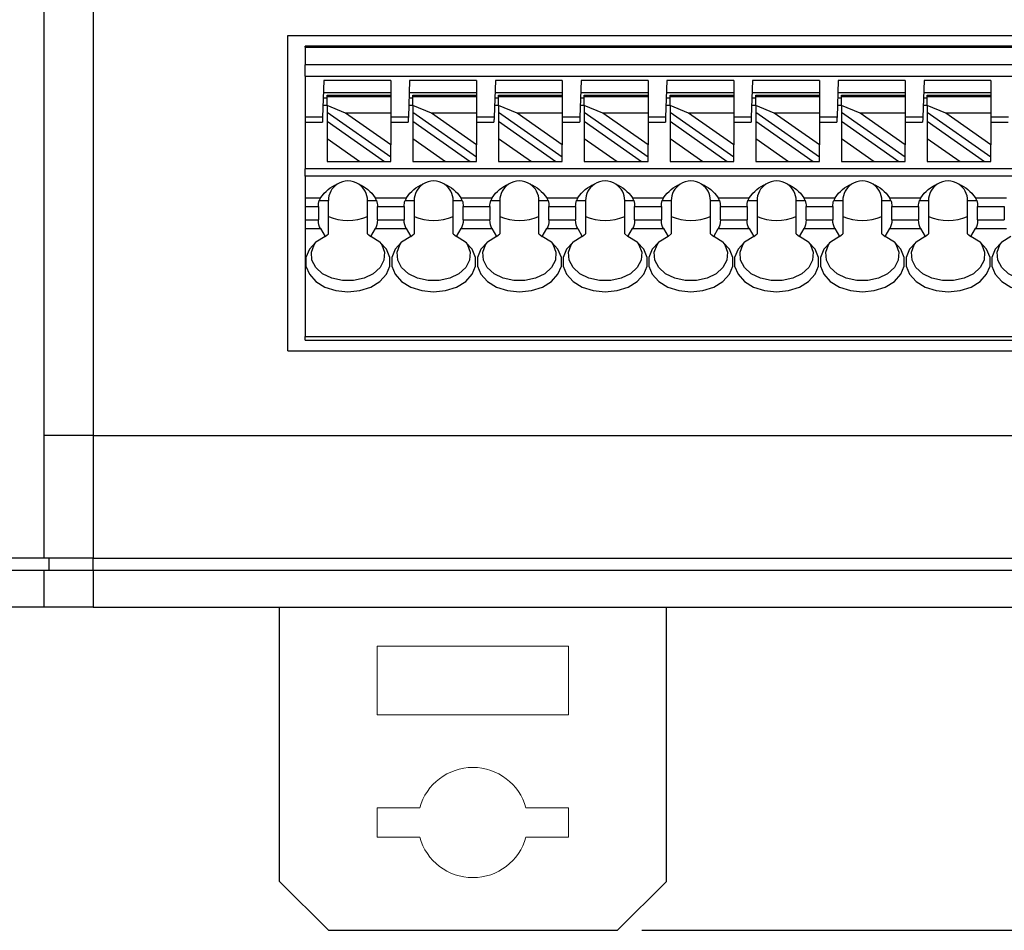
# Model space of a CAD drawing. Header units: millimetres. Extents: x 0 to 297, y 0 to 210.
# Tile 3 of 14: x 60 to 100, y 97 to 135. Entities that reach past the tile are written whole.
import ezdxf

# ---------------------------------------------------------------- set-up
doc = ezdxf.new("R2010")
doc.units = ezdxf.units.MM
doc.header["$PDSIZE"] = -1
doc.styles.get("Standard").update_dxf_attribs({"font": 'txt.shx', "bigfont": 'whgtxt.shx'})
doc.dimstyles.new('ISO-25', dxfattribs={"dimtxt": 2.5, "dimasz": 2.5, "dimexe": 1.25, "dimexo": 0.625, "dimtad": 1, "dimtxsty": 'Standard', "dimcen": 2.5, "dimadec": 0, "dimazin": 0, "dimtfac": 1, "dimtmove": 0, "dimatfit": 3, "dimfxl": 0, "dimarcsym": 0})

# ---------------------------------------------------------------- blocks, each defined once
blk = doc.blocks.new('*D26')
at = {"color": 8, "lineweight": -2}
for p, q in [((131.511, 110.665), (139.75, 110.665)), ((138.75, 108.665), (138.75, 99.465)), ((84.911, 97.465), (139.75, 97.465))]:
    blk.add_line(p, q, dxfattribs=at)
at = {"color": 8}
for points in [[(138.416, 108.665), (139.083, 108.665), (138.75, 110.665)], [(138.416, 99.465), (139.083, 99.465), (138.75, 97.465)]]:
    blk.add_solid(points, dxfattribs=at)
at = {"layer": 'Defpoints', "color": 0}
for p in [(130.511, 110.665), (83.911, 97.465), (138.75, 97.465)]:
    blk.add_point(p, dxfattribs=at)
at = {"color": 3, "insert": (136.75, 104.065), "char_height": 2, "attachment_point": 5, "rotation": 90}
blk.add_mtext('\\A1;13.2', dxfattribs=at)

msp = doc.modelspace()

# ---------------------------------------------------------------- linework, layer by layer
for p, q in [((60.5112, 117.6653), (60.5112, 155.6653)), ((62.5112, 155.6653), (62.5112, 117.6653)), ((70.4612, 134.0003), (115.3612, 134.0003)), ((70.4612, 121.1303), (70.4612, 134.0003)), ((114.6612, 133.5653), (71.1612, 133.5653)), ((71.1612, 133.5351), (71.1612, 133.5653)), ((71.1612, 133.5351), (114.6612, 133.5351)), ((71.1612, 133.5351), (71.1612, 132.8115)), ((114.6612, 132.8115), (71.1612, 132.8115)), ((71.1612, 132.3416), (71.1612, 132.8115)), ((71.1612, 132.3416), (114.6612, 132.3416)), ((71.1612, 132.3416), (71.1612, 130.6653)), ((71.9306, 132.1653), (71.8782, 130.6653)), ((74.6612, 132.1653), (71.9306, 132.1653)), ((74.6612, 132.1653), (74.6612, 131.5653)), ((75.4306, 132.1653), (75.3782, 130.6653)), ((78.1612, 132.1653), (75.4306, 132.1653)), ((78.1612, 132.1653), (78.1612, 131.5653)), ((78.9306, 132.1653), (78.8782, 130.6653)), ((81.6612, 132.1653), (78.9306, 132.1653)), ((81.6612, 132.1653), (81.6612, 131.5653)), ((82.4306, 132.1653), (82.3782, 130.6653)), ((85.1612, 132.1653), (82.4306, 132.1653)), ((85.1612, 132.1653), (85.1612, 131.5653)), ((85.9306, 132.1653), (85.8782, 130.6653)), ((88.6612, 132.1653), (85.9306, 132.1653)), ((88.6612, 132.1653), (88.6612, 131.5653)), ((89.4306, 132.1653), (89.3782, 130.6653)), ((92.1612, 132.1653), (89.4306, 132.1653)), ((92.1612, 132.1653), (92.1612, 131.5653)), ((92.9306, 132.1653), (92.8782, 130.6653)), ((95.6612, 132.1653), (92.9306, 132.1653)), ((95.6612, 132.1653), (95.6612, 131.5653)), ((96.4306, 132.1653), (96.3782, 130.6653)), ((99.1612, 132.1653), (96.4306, 132.1653)), ((99.1612, 132.1653), (99.1612, 131.5653)), ((71.9061, 131.4653), (72.0612, 131.4653)), ((74.6612, 131.6653), (71.9131, 131.6653)), ((72.0612, 131.5653), (74.6612, 131.5653)), ((72.0612, 131.5067), (72.0612, 131.5653)), ((74.6612, 131.5067), (72.0612, 131.5067)), ((72.0612, 131.1436), (72.0612, 131.5067)), ((74.6612, 131.5653), (74.6612, 131.5067)), ((74.6612, 131.5067), (74.6612, 130.8334)), ((75.4061, 131.4653), (75.5612, 131.4653)), ((78.1612, 131.6653), (75.4131, 131.6653)), ((75.5612, 131.5653), (78.1612, 131.5653)), ((75.5612, 131.5067), (75.5612, 131.5653)), ((78.1612, 131.5067), (75.5612, 131.5067)), ((75.5612, 131.1436), (75.5612, 131.5067)), ((78.1612, 131.5653), (78.1612, 131.5067)), ((78.1612, 131.5067), (78.1612, 130.8334)), ((78.9061, 131.4653), (79.0612, 131.4653)), ((81.6612, 131.6653), (78.9131, 131.6653)), ((79.0612, 131.5653), (81.6612, 131.5653)), ((79.0612, 131.5067), (79.0612, 131.5653)), ((81.6612, 131.5067), (79.0612, 131.5067)), ((79.0612, 131.1436), (79.0612, 131.5067)), ((81.6612, 131.5653), (81.6612, 131.5067)), ((81.6612, 131.5067), (81.6612, 130.8334)), ((82.4061, 131.4653), (82.5612, 131.4653)), ((85.1612, 131.6653), (82.4131, 131.6653)), ((82.5612, 131.5653), (85.1612, 131.5653)), ((82.5612, 131.5067), (82.5612, 131.5653)), ((85.1612, 131.5067), (82.5612, 131.5067)), ((82.5612, 131.1436), (82.5612, 131.5067)), ((85.1612, 131.5653), (85.1612, 131.5067)), ((85.1612, 131.5067), (85.1612, 130.8334)), ((85.9061, 131.4653), (86.0612, 131.4653)), ((88.6612, 131.6653), (85.9131, 131.6653)), ((86.0612, 131.5653), (88.6612, 131.5653)), ((86.0612, 131.5067), (86.0612, 131.5653)), ((88.6612, 131.5067), (86.0612, 131.5067)), ((86.0612, 131.1436), (86.0612, 131.5067)), ((88.6612, 131.5653), (88.6612, 131.5067)), ((88.6612, 131.5067), (88.6612, 130.8334)), ((89.4061, 131.4653), (89.5612, 131.4653)), ((92.1612, 131.6653), (89.4131, 131.6653)), ((89.5612, 131.5653), (92.1612, 131.5653)), ((89.5612, 131.5067), (89.5612, 131.5653)), ((92.1612, 131.5067), (89.5612, 131.5067)), ((89.5612, 131.1436), (89.5612, 131.5067)), ((92.1612, 131.5653), (92.1612, 131.5067)), ((92.1612, 131.5067), (92.1612, 130.8334)), ((92.9061, 131.4653), (93.0612, 131.4653)), ((95.6612, 131.6653), (92.9131, 131.6653)), ((93.0612, 131.5653), (95.6612, 131.5653)), ((93.0612, 131.5067), (93.0612, 131.5653)), ((95.6612, 131.5067), (93.0612, 131.5067)), ((93.0612, 131.1436), (93.0612, 131.5067)), ((95.6612, 131.5653), (95.6612, 131.5067)), ((95.6612, 131.5067), (95.6612, 130.8334)), ((96.4061, 131.4653), (96.5612, 131.4653)), ((99.1612, 131.6653), (96.4131, 131.6653)), ((96.5612, 131.5653), (99.1612, 131.5653)), ((96.5612, 131.5067), (96.5612, 131.5653)), ((99.1612, 131.5067), (96.5612, 131.5067)), ((96.5612, 131.1436), (96.5612, 131.5067)), ((99.1612, 131.5653), (99.1612, 131.5067)), ((99.1612, 131.5067), (99.1612, 130.8334)), ((71.8956, 131.1653), (72.0612, 131.1653)), ((72.8166, 130.8334), (72.0612, 131.1436)), ((72.0612, 131.1436), (72.0612, 130.8689)), ((75.3957, 131.1653), (75.5612, 131.1653)), ((76.3166, 130.8334), (75.5612, 131.1436)), ((75.5612, 131.1436), (75.5612, 130.8689)), ((78.8957, 131.1653), (79.0612, 131.1653)), ((79.8166, 130.8334), (79.0612, 131.1436)), ((79.0612, 131.1436), (79.0612, 130.8689)), ((82.3957, 131.1653), (82.5612, 131.1653)), ((83.3166, 130.8334), (82.5612, 131.1436)), ((82.5612, 131.1436), (82.5612, 130.8689)), ((85.8957, 131.1653), (86.0612, 131.1653)), ((86.8166, 130.8334), (86.0612, 131.1436)), ((86.0612, 131.1436), (86.0612, 130.8689)), ((89.3957, 131.1653), (89.5612, 131.1653)), ((90.3166, 130.8334), (89.5612, 131.1436)), ((89.5612, 131.1436), (89.5612, 130.8689)), ((92.8957, 131.1653), (93.0612, 131.1653)), ((93.8166, 130.8334), (93.0612, 131.1436)), ((93.0612, 131.1436), (93.0612, 130.8689)), ((96.3957, 131.1653), (96.5612, 131.1653)), ((97.3166, 130.8334), (96.5612, 131.1436)), ((96.5612, 131.1436), (96.5612, 130.8689)), ((71.8782, 130.6653), (71.1612, 130.6653)), ((71.1612, 130.6653), (71.1612, 130.4653)), ((72.0612, 130.8689), (74.6612, 129.0484)), ((72.0612, 130.8689), (72.0612, 130.5027)), ((74.6612, 129.5418), (72.8166, 130.8334)), ((74.6612, 130.8334), (72.8166, 130.8334)), ((74.6612, 130.8334), (74.6612, 129.5418)), ((75.3782, 130.6653), (74.6612, 130.6653)), ((75.5612, 130.8689), (78.1612, 129.0484)), ((75.5612, 130.8689), (75.5612, 130.5027)), ((78.1612, 129.5418), (76.3166, 130.8334)), ((78.1612, 130.8334), (76.3166, 130.8334)), ((78.1612, 130.8334), (78.1612, 129.5418)), ((78.8782, 130.6653), (78.1612, 130.6653)), ((79.0612, 130.8689), (81.6612, 129.0484)), ((79.0612, 130.8689), (79.0612, 130.5027)), ((81.6612, 130.8334), (79.8166, 130.8334)), ((81.6612, 129.5418), (79.8166, 130.8334)), ((81.6612, 130.8334), (81.6612, 129.5418)), ((82.3782, 130.6653), (81.6612, 130.6653)), ((82.5612, 130.8689), (85.1612, 129.0484)), ((82.5612, 130.8689), (82.5612, 130.5027)), ((85.1612, 129.5418), (83.3166, 130.8334)), ((85.1612, 130.8334), (83.3166, 130.8334)), ((85.1612, 130.8334), (85.1612, 129.5418)), ((85.8782, 130.6653), (85.1612, 130.6653)), ((86.0612, 130.8689), (88.6612, 129.0484)), ((86.0612, 130.8689), (86.0612, 130.5027)), ((88.6612, 130.8334), (86.8166, 130.8334)), ((88.6612, 129.5418), (86.8166, 130.8334)), ((88.6612, 130.8334), (88.6612, 129.5418)), ((89.3782, 130.6653), (88.6612, 130.6653)), ((89.5612, 130.8689), (92.1612, 129.0484)), ((89.5612, 130.8689), (89.5612, 130.5027)), ((92.1612, 129.5418), (90.3166, 130.8334)), ((92.1612, 130.8334), (90.3166, 130.8334)), ((92.1612, 130.8334), (92.1612, 129.5418)), ((92.8782, 130.6653), (92.1612, 130.6653)), ((93.0612, 130.8689), (95.6612, 129.0484)), ((93.0612, 130.8689), (93.0612, 130.5027)), ((95.6612, 130.8334), (93.8166, 130.8334)), ((95.6612, 129.5418), (93.8166, 130.8334)), ((95.6612, 130.8334), (95.6612, 129.5418)), ((96.3782, 130.6653), (95.6612, 130.6653)), ((96.5612, 130.8689), (99.1612, 129.0484)), ((96.5612, 130.8689), (96.5612, 130.5027)), ((99.1612, 130.8334), (97.3166, 130.8334)), ((99.1612, 129.5418), (97.3166, 130.8334)), ((99.1612, 130.8334), (99.1612, 129.5418)), ((99.8782, 130.6653), (99.1612, 130.6653)), ((71.1612, 130.4653), (71.8712, 130.4653)), ((71.1612, 130.4653), (71.1612, 128.5653)), ((72.0612, 130.5027), (74.3997, 128.8653)), ((72.0612, 130.5027), (72.0612, 129.8027)), ((74.6612, 130.4653), (75.3712, 130.4653)), ((75.5612, 130.5027), (77.8997, 128.8653)), ((75.5612, 130.5027), (75.5612, 129.8027)), ((78.1612, 130.4653), (78.8712, 130.4653)), ((79.0612, 130.5027), (81.3997, 128.8653)), ((79.0612, 130.5027), (79.0612, 129.8027)), ((81.6612, 130.4653), (82.3712, 130.4653)), ((82.5612, 130.5027), (84.8997, 128.8653)), ((82.5612, 130.5027), (82.5612, 129.8027)), ((85.1612, 130.4653), (85.8712, 130.4653)), ((86.0612, 130.5027), (88.3997, 128.8653)), ((86.0612, 130.5027), (86.0612, 129.8027)), ((88.6612, 130.4653), (89.3712, 130.4653)), ((89.5612, 130.5027), (91.8997, 128.8653)), ((89.5612, 130.5027), (89.5612, 129.8027)), ((92.1612, 130.4653), (92.8712, 130.4653)), ((93.0612, 130.5027), (95.3997, 128.8653)), ((93.0612, 130.5027), (93.0612, 129.8027)), ((95.6612, 130.4653), (96.3712, 130.4653)), ((96.5612, 130.5027), (98.8997, 128.8653)), ((96.5612, 130.5027), (96.5612, 129.8027)), ((99.1612, 130.4653), (99.8712, 130.4653)), ((72.0612, 129.8027), (73.4, 128.8653)), ((72.0612, 129.8027), (72.0612, 128.8653)), ((74.6612, 129.0484), (74.6612, 129.5418)), ((75.5612, 129.8027), (76.9, 128.8653)), ((75.5612, 129.8027), (75.5612, 128.8653)), ((78.1612, 129.0484), (78.1612, 129.5418)), ((79.0612, 129.8027), (80.4, 128.8653)), ((79.0612, 129.8027), (79.0612, 128.8653)), ((81.6612, 129.0484), (81.6612, 129.5418)), ((82.5612, 129.8027), (83.9, 128.8653)), ((82.5612, 129.8027), (82.5612, 128.8653)), ((85.1612, 129.0484), (85.1612, 129.5418)), ((86.0612, 129.8027), (87.4, 128.8653)), ((86.0612, 129.8027), (86.0612, 128.8653)), ((88.6612, 129.0484), (88.6612, 129.5418)), ((89.5612, 129.8027), (90.9, 128.8653)), ((89.5612, 129.8027), (89.5612, 128.8653)), ((92.1612, 129.0484), (92.1612, 129.5418)), ((93.0612, 129.8027), (94.4, 128.8653)), ((93.0612, 129.8027), (93.0612, 128.8653)), ((95.6612, 129.0484), (95.6612, 129.5418)), ((96.5612, 129.8027), (97.9, 128.8653)), ((96.5612, 129.8027), (96.5612, 128.8653)), ((99.1612, 129.0484), (99.1612, 129.5418)), ((74.6612, 128.8653), (74.6612, 129.0484)), ((78.1612, 128.8653), (78.1612, 129.0484)), ((81.6612, 128.8653), (81.6612, 129.0484)), ((85.1612, 128.8653), (85.1612, 129.0484)), ((88.6612, 128.8653), (88.6612, 129.0484)), ((92.1612, 128.8653), (92.1612, 129.0484)), ((95.6612, 128.8653), (95.6612, 129.0484)), ((99.1612, 128.8653), (99.1612, 129.0484)), ((72.0612, 128.8653), (73.4, 128.8653)), ((73.4, 128.8653), (74.3997, 128.8653)), ((74.3997, 128.8653), (74.6612, 128.8653)), ((75.5612, 128.8653), (76.9, 128.8653)), ((76.9, 128.8653), (77.8997, 128.8653)), ((77.8997, 128.8653), (78.1612, 128.8653)), ((79.0612, 128.8653), (80.4, 128.8653)), ((80.4, 128.8653), (81.3997, 128.8653)), ((81.3997, 128.8653), (81.6612, 128.8653)), ((82.5612, 128.8653), (83.9, 128.8653)), ((83.9, 128.8653), (84.8997, 128.8653)), ((84.8997, 128.8653), (85.1612, 128.8653)), ((86.0612, 128.8653), (87.4, 128.8653)), ((87.4, 128.8653), (88.3997, 128.8653)), ((88.3997, 128.8653), (88.6612, 128.8653)), ((89.5612, 128.8653), (90.9, 128.8653)), ((90.9, 128.8653), (91.8997, 128.8653)), ((91.8997, 128.8653), (92.1612, 128.8653)), ((93.0612, 128.8653), (94.4, 128.8653)), ((94.4, 128.8653), (95.3997, 128.8653)), ((95.3997, 128.8653), (95.6612, 128.8653)), ((96.5612, 128.8653), (97.9, 128.8653)), ((97.9, 128.8653), (98.8997, 128.8653)), ((98.8997, 128.8653), (99.1612, 128.8653)), ((113.1612, 128.5653), (71.1612, 128.5653)), ((71.1612, 128.2653), (71.1612, 128.5653)), ((113.1612, 128.2653), (71.1612, 128.2653)), ((71.1612, 128.2653), (71.1612, 127.3799)), ((71.1612, 127.3799), (71.7975, 127.3799)), ((71.1612, 127.3799), (71.1612, 127.0263)), ((71.1612, 127.0263), (71.7071, 127.0263)), ((71.1612, 127.0263), (71.1612, 126.4724)), ((71.7071, 127.0263), (71.7071, 126.4724)), ((71.7975, 127.3799), (71.7422, 127.2653)), ((71.7422, 127.2653), (72.1112, 127.2653)), ((72.1112, 125.9093), (72.1112, 127.2653)), ((73.7112, 125.9093), (73.7112, 127.2653)), ((73.7112, 127.2653), (74.0803, 127.2653)), ((74.0249, 127.3799), (75.2975, 127.3799)), ((74.0803, 127.2653), (74.0249, 127.3799)), ((74.1154, 126.4724), (74.1154, 127.0263)), ((74.1154, 127.0263), (75.2071, 127.0263)), ((75.2071, 127.0263), (75.2071, 126.4724)), ((75.2975, 127.3799), (75.2422, 127.2653)), ((75.2422, 127.2653), (75.6112, 127.2653)), ((75.6112, 127.2653), (75.6112, 125.9093)), ((77.2112, 125.9093), (77.2112, 127.2653)), ((77.2112, 127.2653), (77.5803, 127.2653)), ((77.5249, 127.3799), (78.7975, 127.3799)), ((77.5803, 127.2653), (77.5249, 127.3799)), ((77.6154, 127.0263), (78.7071, 127.0263)), ((77.6154, 126.4724), (77.6154, 127.0263)), ((78.7071, 127.0263), (78.7071, 126.4724)), ((78.7975, 127.3799), (78.7422, 127.2653)), ((78.7422, 127.2653), (79.1112, 127.2653)), ((79.1112, 127.2653), (79.1112, 125.9093)), ((80.7112, 125.9093), (80.7112, 127.2653)), ((80.7112, 127.2653), (81.0803, 127.2653)), ((81.0249, 127.3799), (82.2975, 127.3799)), ((81.0803, 127.2653), (81.0249, 127.3799)), ((81.1154, 127.0263), (82.2071, 127.0263)), ((81.1154, 126.4724), (81.1154, 127.0263)), ((82.2071, 127.0263), (82.2071, 126.4724)), ((82.2975, 127.3799), (82.2422, 127.2653)), ((82.2422, 127.2653), (82.6112, 127.2653)), ((82.6112, 127.2653), (82.6112, 125.9093)), ((84.2112, 125.9093), (84.2112, 127.2653)), ((84.2112, 127.2653), (84.5803, 127.2653)), ((84.5249, 127.3799), (85.7975, 127.3799)), ((84.5803, 127.2653), (84.5249, 127.3799)), ((84.6154, 127.0263), (85.7071, 127.0263)), ((84.6154, 126.4724), (84.6154, 127.0263)), ((85.7071, 127.0263), (85.7071, 126.4724)), ((85.7975, 127.3799), (85.7422, 127.2653)), ((85.7422, 127.2653), (86.1112, 127.2653)), ((86.1112, 127.2653), (86.1112, 125.9093)), ((87.7112, 125.9093), (87.7112, 127.2653)), ((87.7112, 127.2653), (88.0803, 127.2653)), ((88.0249, 127.3799), (89.2975, 127.3799)), ((88.0803, 127.2653), (88.0249, 127.3799)), ((88.1154, 127.0263), (89.2071, 127.0263)), ((88.1154, 126.4724), (88.1154, 127.0263)), ((89.2071, 127.0263), (89.2071, 126.4724)), ((89.2975, 127.3799), (89.2422, 127.2653)), ((89.2422, 127.2653), (89.6112, 127.2653)), ((89.6112, 127.2653), (89.6112, 125.9093)), ((91.2112, 125.9093), (91.2112, 127.2653)), ((91.2112, 127.2653), (91.5803, 127.2653)), ((91.5249, 127.3799), (92.7975, 127.3799)), ((91.5803, 127.2653), (91.5249, 127.3799)), ((91.6154, 127.0263), (92.7071, 127.0263)), ((91.6154, 126.4724), (91.6154, 127.0263)), ((92.7071, 127.0263), (92.7071, 126.4724)), ((92.7975, 127.3799), (92.7422, 127.2653)), ((92.7422, 127.2653), (93.1112, 127.2653)), ((93.1112, 127.2653), (93.1112, 125.9093)), ((94.7112, 125.9093), (94.7112, 127.2653)), ((94.7112, 127.2653), (95.0803, 127.2653)), ((95.0249, 127.3799), (96.2975, 127.3799)), ((95.0803, 127.2653), (95.0249, 127.3799)), ((95.1154, 127.0263), (96.2071, 127.0263)), ((95.1154, 126.4724), (95.1154, 127.0263)), ((96.2071, 127.0263), (96.2071, 126.4724)), ((96.2975, 127.3799), (96.2422, 127.2653)), ((96.2422, 127.2653), (96.6112, 127.2653)), ((96.6112, 127.2653), (96.6112, 125.9093)), ((98.2112, 125.9093), (98.2112, 127.2653)), ((98.2112, 127.2653), (98.5803, 127.2653)), ((98.5249, 127.3799), (99.7975, 127.3799)), ((98.5803, 127.2653), (98.5249, 127.3799)), ((98.6154, 126.4724), (98.6154, 127.0263)), ((98.6154, 127.0263), (99.7071, 127.0263)), ((99.7071, 127.0263), (99.7071, 126.4724)), ((71.1612, 126.4724), (71.7071, 126.4724)), ((71.1612, 126.4724), (71.1612, 126.1188)), ((74.1154, 126.4724), (75.2071, 126.4724)), ((77.6154, 126.4724), (78.7071, 126.4724)), ((81.1154, 126.4724), (82.2071, 126.4724)), ((84.6154, 126.4724), (85.7071, 126.4724)), ((88.1154, 126.4724), (89.2071, 126.4724)), ((91.6154, 126.4724), (92.7071, 126.4724)), ((95.1154, 126.4724), (96.2071, 126.4724)), ((98.6154, 126.4724), (99.7071, 126.4724)), ((71.1612, 126.1188), (71.7916, 126.1188)), ((71.1612, 126.1188), (71.1612, 121.7117)), ((71.7916, 126.1188), (71.9779, 125.7961)), ((71.9779, 125.7961), (72.1112, 125.9093)), ((73.7112, 125.9093), (73.8445, 125.7961)), ((73.8445, 125.7961), (74.0308, 126.1188)), ((74.0308, 126.1188), (75.2916, 126.1188)), ((75.2916, 126.1188), (75.4779, 125.7961)), ((75.4779, 125.7961), (75.6112, 125.9093)), ((77.2112, 125.9093), (77.3445, 125.7961)), ((77.3445, 125.7961), (77.5308, 126.1188)), ((77.5308, 126.1188), (78.7916, 126.1188)), ((78.7916, 126.1188), (78.9779, 125.7961)), ((78.9779, 125.7961), (79.1112, 125.9093)), ((80.7112, 125.9093), (80.8445, 125.7961)), ((80.8445, 125.7961), (81.0308, 126.1188)), ((81.0308, 126.1188), (82.2916, 126.1188)), ((82.2916, 126.1188), (82.4779, 125.7961)), ((82.4779, 125.7961), (82.6112, 125.9093)), ((84.2112, 125.9093), (84.3445, 125.7961)), ((84.3445, 125.7961), (84.5308, 126.1188)), ((84.5308, 126.1188), (85.7916, 126.1188)), ((85.7916, 126.1188), (85.9779, 125.7961)), ((85.9779, 125.7961), (86.1112, 125.9093)), ((87.7112, 125.9093), (87.8445, 125.7961)), ((87.8445, 125.7961), (88.0308, 126.1188)), ((88.0308, 126.1188), (89.2916, 126.1188)), ((89.2916, 126.1188), (89.4779, 125.7961)), ((89.4779, 125.7961), (89.6112, 125.9093)), ((91.2112, 125.9093), (91.3445, 125.7961)), ((91.3445, 125.7961), (91.5308, 126.1188)), ((91.5308, 126.1188), (92.7916, 126.1188)), ((92.7916, 126.1188), (92.9779, 125.7961)), ((92.9779, 125.7961), (93.1112, 125.9093)), ((94.7112, 125.9093), (94.8445, 125.7961)), ((94.8445, 125.7961), (95.0308, 126.1188)), ((95.0308, 126.1188), (96.2916, 126.1188)), ((96.2916, 126.1188), (96.4779, 125.7961)), ((96.4779, 125.7961), (96.6112, 125.9093)), ((98.2112, 125.9093), (98.3445, 125.7961)), ((98.3445, 125.7961), (98.5308, 126.1188)), ((98.5308, 126.1188), (99.7916, 126.1188)), ((71.1612, 121.7117), (114.6612, 121.7117)), ((71.1612, 121.5653), (71.1612, 121.7117)), ((71.1612, 121.5653), (114.6612, 121.5653)), ((70.4612, 121.1303), (115.3612, 121.1303)), ((62.5112, 117.6653), (60.5112, 117.6653)), ((60.5112, 112.6653), (60.5112, 117.6653)), ((62.5112, 117.6653), (125.2809, 117.6653)), ((62.5112, 117.6653), (62.5112, 112.6653)), ((60.5112, 112.6653), (58.5112, 112.6653)), ((62.5112, 112.6653), (60.5112, 112.6653)), ((60.7112, 112.1653), (60.7112, 112.6653)), ((62.5112, 112.6653), (121.9707, 112.6653)), ((62.5112, 112.1653), (62.5112, 112.6653)), ((60.5112, 112.1653), (58.5112, 112.1653)), ((60.5112, 110.6653), (60.5112, 112.1653)), ((62.5112, 112.1653), (60.5112, 112.1653)), ((62.5112, 112.1653), (62.5112, 110.6653)), ((121.9405, 112.1653), (62.5112, 112.1653)), ((60.5112, 110.6653), (58.5112, 110.6653)), ((62.5112, 110.6653), (60.5112, 110.6653)), ((62.5112, 110.6653), (121.9405, 110.6653)), ((70.1112, 99.4653), (70.1112, 110.6653)), ((85.9112, 99.4653), (85.9112, 110.6653)), ((70.1112, 99.4653), (72.1112, 97.4653)), ((83.9112, 97.4653), (85.9112, 99.4653)), ((72.1112, 97.4653), (83.9112, 97.4653))]:
    msp.add_line(p, q)
at = {"color": 7, "linetype": 'Continuous', "lineweight": 15}
for p, q in [((81.9112, 109.0653), (74.1112, 109.0653)), ((74.1112, 109.0653), (74.1112, 106.2653)), ((81.9112, 106.2653), (81.9112, 109.0653)), ((74.1112, 106.2653), (81.9112, 106.2653)), ((74.1112, 101.2653), (74.1112, 102.4653)), ((75.8427, 102.4653), (74.1112, 102.4653)), ((81.9112, 102.4653), (80.1797, 102.4653)), ((81.9112, 101.2653), (81.9112, 102.4653)), ((75.8427, 101.2653), (74.1112, 101.2653)), ((81.9112, 101.2653), (80.1797, 101.2653))]:
    msp.add_line(p, q, dxfattribs=at)
at = {"flags": 128}
for points in [[(71.8782, 130.6653), (71.8768, 130.6263), (71.8755, 130.5887), (71.8743, 130.5542), (71.8733, 130.5239), (71.8724, 130.499), (71.8717, 130.4805), (71.8713, 130.4691), (71.8712, 130.4653)], [(75.3782, 130.6653), (75.3768, 130.6263), (75.3755, 130.5887), (75.3743, 130.5542), (75.3733, 130.5239), (75.3724, 130.499), (75.3717, 130.4805), (75.3713, 130.4691), (75.3712, 130.4653)], [(78.8782, 130.6653), (78.8768, 130.6263), (78.8755, 130.5887), (78.8743, 130.5542), (78.8733, 130.5239), (78.8724, 130.499), (78.8717, 130.4805), (78.8713, 130.4691), (78.8712, 130.4653)], [(82.3782, 130.6653), (82.3768, 130.6263), (82.3755, 130.5887), (82.3743, 130.5542), (82.3733, 130.5239), (82.3724, 130.499), (82.3717, 130.4805), (82.3713, 130.4691), (82.3712, 130.4653)], [(85.8782, 130.6653), (85.8768, 130.6263), (85.8755, 130.5887), (85.8743, 130.5542), (85.8733, 130.5239), (85.8724, 130.499), (85.8717, 130.4805), (85.8713, 130.4691), (85.8712, 130.4653)], [(89.3782, 130.6653), (89.3768, 130.6263), (89.3755, 130.5887), (89.3743, 130.5542), (89.3733, 130.5239), (89.3724, 130.499), (89.3717, 130.4805), (89.3713, 130.4691), (89.3712, 130.4653)], [(92.8782, 130.6653), (92.8768, 130.6263), (92.8755, 130.5887), (92.8743, 130.5542), (92.8733, 130.5239), (92.8724, 130.499), (92.8717, 130.4805), (92.8713, 130.4691), (92.8712, 130.4653)], [(96.3782, 130.6653), (96.3768, 130.6263), (96.3755, 130.5887), (96.3743, 130.5542), (96.3733, 130.5239), (96.3724, 130.499), (96.3717, 130.4805), (96.3713, 130.4691), (96.3712, 130.4653)], [(71.9779, 125.7961), (71.6048, 125.5682), (71.3377, 125.2752), (71.1982, 124.9409), (71.1976, 124.5923), (71.3361, 124.2577), (71.6024, 123.9643), (71.9748, 123.7359), (72.4232, 123.591), (72.9112, 123.5413), (73.3992, 123.591), (73.8476, 123.7359), (74.22, 123.9643), (74.4863, 124.2577), (74.6248, 124.5923), (74.6242, 124.9409), (74.4847, 125.2752), (74.2176, 125.5682), (73.8445, 125.7961)], [(74.2201, 125.5662), (74.292, 125.4625), (74.404, 125.1519), (74.3797, 124.8318), (74.2212, 124.5314), (73.943, 124.2783), (73.5706, 124.0954), (73.1379, 123.9996), (72.6845, 123.9996), (72.2518, 124.0954), (71.8794, 124.2783), (71.6012, 124.5314), (71.4427, 124.8318), (71.4184, 125.1519), (71.5304, 125.4625), (71.6023, 125.5662)], [(75.4779, 125.7961), (75.1048, 125.5682), (74.8377, 125.2752), (74.6982, 124.9409), (74.6976, 124.5923), (74.8361, 124.2577), (75.1024, 123.9643), (75.4748, 123.7359), (75.9232, 123.591), (76.4112, 123.5413), (76.8992, 123.591), (77.3476, 123.7359), (77.72, 123.9643), (77.9863, 124.2577), (78.1248, 124.5923), (78.1242, 124.9409), (77.9847, 125.2752), (77.7176, 125.5682), (77.3445, 125.7961)], [(77.7201, 125.5662), (77.792, 125.4625), (77.904, 125.1519), (77.8797, 124.8318), (77.7212, 124.5314), (77.443, 124.2783), (77.0706, 124.0954), (76.6379, 123.9996), (76.1845, 123.9996), (75.7518, 124.0954), (75.3794, 124.2783), (75.1012, 124.5314), (74.9427, 124.8318), (74.9184, 125.1519), (75.0304, 125.4625), (75.1023, 125.5662)], [(78.9779, 125.7961), (78.6048, 125.5682), (78.3377, 125.2752), (78.1982, 124.9409), (78.1976, 124.5923), (78.3361, 124.2577), (78.6024, 123.9643), (78.9748, 123.7359), (79.4232, 123.591), (79.9112, 123.5413), (80.3992, 123.591), (80.8476, 123.7359), (81.22, 123.9643), (81.4863, 124.2577), (81.6248, 124.5923), (81.6242, 124.9409), (81.4847, 125.2752), (81.2176, 125.5682), (80.8445, 125.7961)], [(81.2201, 125.5662), (81.292, 125.4625), (81.404, 125.1519), (81.3797, 124.8318), (81.2212, 124.5314), (80.943, 124.2783), (80.5706, 124.0954), (80.1379, 123.9996), (79.6845, 123.9996), (79.2518, 124.0954), (78.8794, 124.2783), (78.6012, 124.5314), (78.4427, 124.8318), (78.4184, 125.1519), (78.5304, 125.4625), (78.6023, 125.5662)], [(82.4779, 125.7961), (82.1048, 125.5682), (81.8377, 125.2752), (81.6982, 124.9409), (81.6976, 124.5923), (81.8361, 124.2577), (82.1024, 123.9643), (82.4748, 123.7359), (82.9232, 123.591), (83.4112, 123.5413), (83.8992, 123.591), (84.3476, 123.7359), (84.72, 123.9643), (84.9863, 124.2577), (85.1248, 124.5923), (85.1242, 124.9409), (84.9847, 125.2752), (84.7176, 125.5682), (84.3445, 125.7961)], [(84.7201, 125.5662), (84.792, 125.4625), (84.904, 125.1519), (84.8797, 124.8318), (84.7212, 124.5314), (84.443, 124.2783), (84.0706, 124.0954), (83.6379, 123.9996), (83.1845, 123.9996), (82.7518, 124.0954), (82.3794, 124.2783), (82.1012, 124.5314), (81.9427, 124.8318), (81.9184, 125.1519), (82.0304, 125.4625), (82.1023, 125.5662)], [(85.9779, 125.7961), (85.6048, 125.5682), (85.3377, 125.2752), (85.1982, 124.9409), (85.1976, 124.5923), (85.3361, 124.2577), (85.6024, 123.9643), (85.9748, 123.7359), (86.4232, 123.591), (86.9112, 123.5413), (87.3992, 123.591), (87.8476, 123.7359), (88.22, 123.9643), (88.4863, 124.2577), (88.6248, 124.5923), (88.6242, 124.9409), (88.4847, 125.2752), (88.2176, 125.5682), (87.8445, 125.7961)], [(88.2201, 125.5662), (88.292, 125.4625), (88.404, 125.1519), (88.3797, 124.8318), (88.2212, 124.5314), (87.943, 124.2783), (87.5706, 124.0954), (87.1379, 123.9996), (86.6845, 123.9996), (86.2518, 124.0954), (85.8794, 124.2783), (85.6012, 124.5314), (85.4427, 124.8318), (85.4184, 125.1519), (85.5304, 125.4625), (85.6023, 125.5662)], [(89.4779, 125.7961), (89.1048, 125.5682), (88.8377, 125.2752), (88.6982, 124.9409), (88.6976, 124.5923), (88.8361, 124.2577), (89.1024, 123.9643), (89.4748, 123.7359), (89.9232, 123.591), (90.4112, 123.5413), (90.8992, 123.591), (91.3476, 123.7359), (91.72, 123.9643), (91.9863, 124.2577), (92.1248, 124.5923), (92.1242, 124.9409), (91.9847, 125.2752), (91.7176, 125.5682), (91.3445, 125.7961)], [(91.7201, 125.5662), (91.792, 125.4625), (91.904, 125.1519), (91.8797, 124.8318), (91.7212, 124.5314), (91.443, 124.2783), (91.0706, 124.0954), (90.6379, 123.9996), (90.1845, 123.9996), (89.7518, 124.0954), (89.3794, 124.2783), (89.1012, 124.5314), (88.9427, 124.8318), (88.9184, 125.1519), (89.0304, 125.4625), (89.1023, 125.5662)], [(92.9779, 125.7961), (92.6048, 125.5682), (92.3377, 125.2752), (92.1982, 124.9409), (92.1976, 124.5923), (92.3361, 124.2577), (92.6024, 123.9643), (92.9748, 123.7359), (93.4232, 123.591), (93.9112, 123.5413), (94.3992, 123.591), (94.8476, 123.7359), (95.22, 123.9643), (95.4863, 124.2577), (95.6248, 124.5923), (95.6242, 124.9409), (95.4847, 125.2752), (95.2176, 125.5682), (94.8445, 125.7961)], [(95.2201, 125.5662), (95.292, 125.4625), (95.404, 125.1519), (95.3797, 124.8318), (95.2212, 124.5314), (94.943, 124.2783), (94.5706, 124.0954), (94.1379, 123.9996), (93.6845, 123.9996), (93.2518, 124.0954), (92.8794, 124.2783), (92.6012, 124.5314), (92.4427, 124.8318), (92.4184, 125.1519), (92.5304, 125.4625), (92.6023, 125.5662)], [(96.4779, 125.7961), (96.1048, 125.5682), (95.8377, 125.2752), (95.6982, 124.9409), (95.6976, 124.5923), (95.8361, 124.2577), (96.1024, 123.9643), (96.4748, 123.7359), (96.9232, 123.591), (97.4112, 123.5413), (97.8992, 123.591), (98.3476, 123.7359), (98.72, 123.9643), (98.9863, 124.2577), (99.1248, 124.5923), (99.1242, 124.9409), (98.9847, 125.2752), (98.7176, 125.5682), (98.3445, 125.7961)], [(98.7201, 125.5662), (98.792, 125.4625), (98.904, 125.1519), (98.8797, 124.8318), (98.7212, 124.5314), (98.443, 124.2783), (98.0706, 124.0954), (97.6379, 123.9996), (97.1845, 123.9996), (96.7518, 124.0954), (96.3794, 124.2783), (96.1012, 124.5314), (95.9427, 124.8318), (95.9184, 125.1519), (96.0304, 125.4625), (96.1023, 125.5662)], [(99.9779, 125.7961), (99.6048, 125.5682), (99.3377, 125.2752), (99.1982, 124.9409), (99.1976, 124.5923), (99.3361, 124.2577), (99.6024, 123.9643), (99.9748, 123.7359), (100.4232, 123.591), (100.9112, 123.5413), (101.3992, 123.591), (101.8476, 123.7359), (102.22, 123.9643), (102.4863, 124.2577), (102.6248, 124.5923), (102.6242, 124.9409), (102.4847, 125.2752), (102.2176, 125.5682), (101.8445, 125.7961)], [(102.2201, 125.5662), (102.292, 125.4625), (102.404, 125.1519), (102.3797, 124.8318), (102.2212, 124.5314), (101.943, 124.2783), (101.5706, 124.0954), (101.1379, 123.9996), (100.6845, 123.9996), (100.2518, 124.0954), (99.8794, 124.2783), (99.6012, 124.5314), (99.4427, 124.8318), (99.4184, 125.1519), (99.5304, 125.4625), (99.6023, 125.5662)]]:
    msp.add_lwpolyline(points, dxfattribs=at)
for centre, radius, start, end in [((72.9112, 127.2653), 0.8, 123.36214, 180), ((72.9112, 127.2653), 0.8, 56.63786, 123.36214), ((72.9112, 127.2653), 0.8, 0, 56.63786), ((76.4112, 127.2653), 0.8, 123.36214, 180), ((76.4112, 127.2653), 0.8, 56.63786, 123.36214), ((76.4112, 127.2653), 0.8, 0, 56.63786), ((79.9112, 127.2653), 0.8, 123.36214, 180), ((79.9112, 127.2653), 0.8, 56.63786, 123.36214), ((79.9112, 127.2653), 0.8, 0, 56.63786), ((83.4112, 127.2653), 0.8, 123.36214, 180), ((83.4112, 127.2653), 0.8, 56.63786, 123.36214), ((83.4112, 127.2653), 0.8, 0, 56.63786), ((86.9112, 127.2653), 0.8, 123.36214, 180), ((86.9112, 127.2653), 0.8, 56.63786, 123.36214), ((86.9112, 127.2653), 0.8, 0, 56.63786), ((90.4112, 127.2653), 0.8, 123.36214, 180), ((90.4112, 127.2653), 0.8, 56.63786, 123.36214), ((90.4112, 127.2653), 0.8, 0, 56.63786), ((93.9112, 127.2653), 0.8, 123.36214, 180), ((93.9112, 127.2653), 0.8, 56.63786, 123.36214), ((93.9112, 127.2653), 0.8, 0, 56.63786), ((97.4112, 127.2653), 0.8, 123.36214, 180), ((97.4112, 127.2653), 0.8, 56.63786, 123.36214), ((97.4112, 127.2653), 0.8, 0, 56.63786), ((72.9112, 128.4682), 2.0192, 246.65942, 293.34058), ((76.4112, 128.4682), 2.0192, 246.65935, 293.34065), ((79.9112, 128.4682), 2.0192, 246.65935, 293.34065), ((83.4112, 128.4682), 2.0192, 246.65935, 293.34065), ((86.9112, 128.4682), 2.0192, 246.65925, 293.34075), ((90.4112, 128.4682), 2.0192, 246.6593, 293.3407), ((93.9112, 128.4682), 2.0192, 246.65933, 293.34067), ((97.4112, 128.4682), 2.0192, 246.65933, 293.34067)]:
    msp.add_arc(centre, radius, start, end)
at = {"color": 7, "linetype": 'Continuous', "lineweight": 15}
for start, end in [(15.46601, 164.53399), (195.46601, 344.53399)]:
    msp.add_arc((78.0112, 101.8653), 2.25, start, end, dxfattribs=at)
at = {"extrusion": (0, 0, -1)}
for centre, major_axis, ratio, start_param, end_param in [((72.9112, 126.2384), (0, -1.7787), 0.8164966, 2.2676264, 2.8338204), ((72.9112, 126.2384), (0, -1.7787), 0.8164966, 3.4493649, 4.0155589), ((76.4112, 126.2384), (0, -1.7787), 0.8164966, 2.2676264, 2.8338204), ((76.4112, 126.2384), (0, -1.7787), 0.8164966, 3.4493649, 4.0155589), ((79.9112, 126.2384), (0, -1.7787), 0.8164966, 2.2676264, 2.8338204), ((79.9112, 126.2384), (0, -1.7787), 0.8164966, 3.4493649, 4.0155589), ((83.4112, 126.2384), (0, -1.7787), 0.8164966, 2.2676264, 2.8338204), ((83.4112, 126.2384), (0, -1.7787), 0.8164966, 3.4493649, 4.0155589), ((86.9112, 126.2384), (0, -1.7787), 0.8164966, 2.2676264, 2.8338204), ((86.9112, 126.2384), (0, -1.7787), 0.8164966, 3.4493649, 4.0155589), ((90.4112, 126.2384), (0, -1.7787), 0.8164966, 2.2676264, 2.8338204), ((90.4112, 126.2384), (0, -1.7787), 0.8164966, 3.4493649, 4.0155589), ((93.9112, 126.2384), (0, -1.7787), 0.8164966, 2.2676264, 2.8338204), ((93.9112, 126.2384), (0, -1.7787), 0.8164966, 3.4493649, 4.0155589), ((97.4112, 126.2384), (0, -1.7787), 0.8164966, 2.2676264, 2.8338204), ((97.4112, 126.2384), (0, -1.7787), 0.8164966, 3.4493649, 4.0155589), ((71.9957, 127.0263), (0, -0.5), 0.5773503, 1.5707963, 2.0690307), ((73.8267, 127.0263), (0, -0.5), 0.5773503, 4.2141546, 4.712389), ((75.4957, 127.0263), (0, -0.5), 0.5773503, 1.5707963, 2.0690307), ((77.3267, 127.0263), (0, -0.5), 0.5773503, 4.2141546, 4.712389), ((78.9957, 127.0263), (0, -0.5), 0.5773503, 1.5707963, 2.0690307), ((80.8267, 127.0263), (0, -0.5), 0.5773503, 4.2141546, 4.712389), ((82.4957, 127.0263), (0, -0.5), 0.5773503, 1.5707963, 2.0690307), ((84.3267, 127.0263), (0, -0.5), 0.5773503, 4.2141546, 4.712389), ((85.9957, 127.0263), (0, -0.5), 0.5773503, 1.5707963, 2.0690307), ((87.8267, 127.0263), (0, -0.5), 0.5773503, 4.2141546, 4.712389), ((89.4957, 127.0263), (0, -0.5), 0.5773503, 1.5707963, 2.0690307), ((91.3267, 127.0263), (0, -0.5), 0.5773503, 4.2141546, 4.712389), ((92.9957, 127.0263), (0, -0.5), 0.5773503, 1.5707963, 2.0690307), ((94.8267, 127.0263), (0, -0.5), 0.5773503, 4.2141546, 4.712389), ((96.4957, 127.0263), (0, -0.5), 0.5773503, 1.5707963, 2.0690307), ((98.3267, 127.0263), (0, -0.5), 0.5773503, 4.2141546, 4.712389), ((71.9957, 126.4724), (0, -0.5), 0.5773503, 0.7853982, 1.5707963), ((73.8267, 126.4724), (0, -0.5), 0.5773503, 4.712389, 5.4977871), ((75.4957, 126.4724), (0, -0.5), 0.5773503, 0.7853982, 1.5707963), ((77.3267, 126.4724), (0, -0.5), 0.5773503, 4.712389, 5.4977871), ((78.9957, 126.4724), (0, -0.5), 0.5773503, 0.7853982, 1.5707963), ((80.8267, 126.4724), (0, -0.5), 0.5773503, 4.712389, 5.4977871), ((82.4957, 126.4724), (0, -0.5), 0.5773503, 0.7853982, 1.5707963), ((84.3267, 126.4724), (0, -0.5), 0.5773503, 4.712389, 5.4977871), ((85.9957, 126.4724), (0, -0.5), 0.5773503, 0.7853982, 1.5707963), ((87.8267, 126.4724), (0, -0.5), 0.5773503, 4.712389, 5.4977871), ((89.4957, 126.4724), (0, -0.5), 0.5773503, 0.7853982, 1.5707963), ((91.3267, 126.4724), (0, -0.5), 0.5773503, 4.712389, 5.4977871), ((92.9957, 126.4724), (0, -0.5), 0.5773503, 0.7853982, 1.5707963), ((94.8267, 126.4724), (0, -0.5), 0.5773503, 4.712389, 5.4977871), ((96.4957, 126.4724), (0, -0.5), 0.5773503, 0.7853982, 1.5707963), ((98.3267, 126.4724), (0, -0.5), 0.5773503, 4.712389, 5.4977871)]:
    msp.add_ellipse(centre, major_axis=major_axis, ratio=ratio, start_param=start_param, end_param=end_param, dxfattribs=at)

# ---------------------------------------------------------------- dimensions: what is measured, and where the dimension line sits
dim = msp.add_linear_dim(base=(138.7498, 97.4653), p1=(130.5112, 110.6653), p2=(83.9112, 97.4653), angle=90, dimstyle='ISO-25', override={"dimtxt": 2, "dimasz": 2, "dimexe": 1, "dimexo": 1, "dimgap": 1, "dimdec": 3, "dimzin": 9, "dimdsep": 46, "dimcen": 0, "dimclrd": 8, "dimclre": 8, "dimclrt": 3, "dimadec": 3, "dimazin": 2, "dimtdec": 3, "dimfxl": 0.6, "dimtolj": 1, "dimtzin": 1, "dimarcsym": 1})
dim.commit()
dim.dimension.update_dxf_attribs({"geometry": '*D26', "text_midpoint": (136.7498, 104.0653)})

doc.saveas('drawing.dxf')
